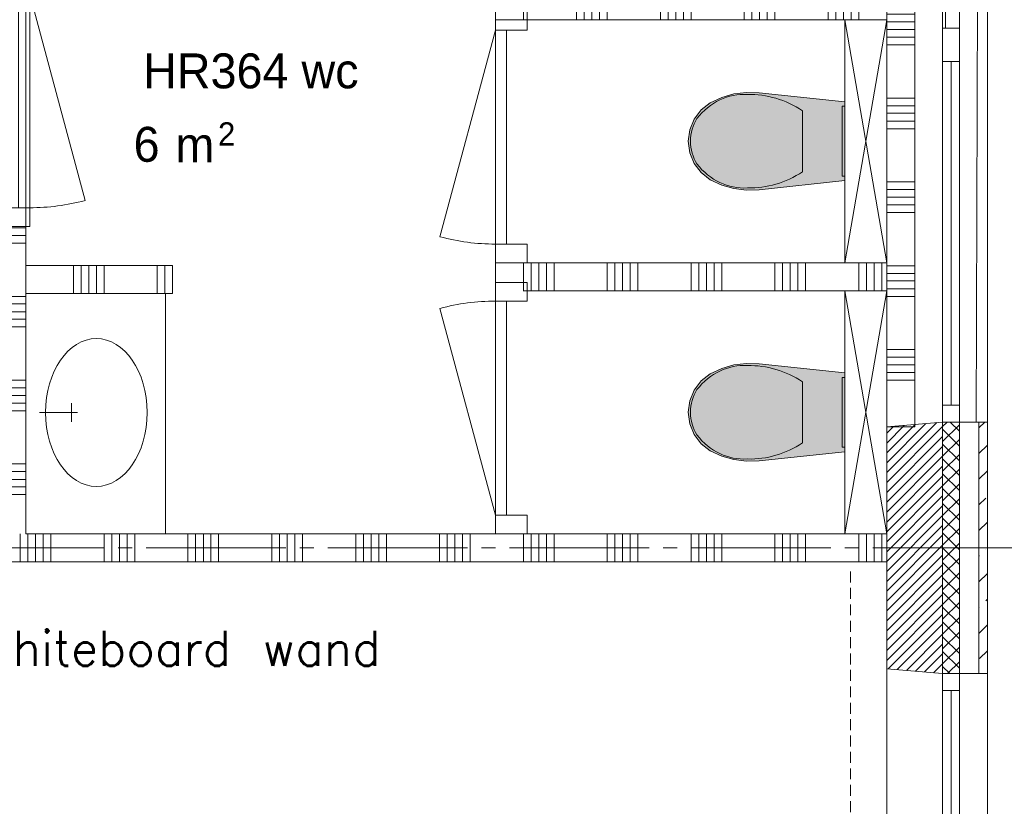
# Model space of a CAD drawing. Header units: millimetres. Extents: x -3350 to 1628655, y -3400 to 242269.
# Tile 11 of 73: x 9298 to 12821, y 17075 to 19890. Entities that reach past the tile are written whole.
import ezdxf
from ezdxf.enums import TextEntityAlignment as Align

# ---------------------------------------------------------------- set-up
doc = ezdxf.new("R2010")
doc.units = ezdxf.units.MM
doc.header["$MEASUREMENT"] = 0
doc.linetypes.add('B0204', pattern=[650, 500, -50, 50, -50])
doc.linetypes.add('B0702', pattern=[58.685, 39.06, -19.625001])
for name, color, linetype in [('21 Buitenwanden', 7, 'Continuous'), ('21 Buitenwanden Doorsnede-arcering', 7, 'Continuous'), ('21 Buitenwanden Laagscheidingslijnen', 7, 'Continuous'), ('21 Buitenwanden Ramen', 7, 'Continuous'), ('22 NC Binnenwanden', 7, 'Continuous'), ('22 NC Binnenwanden Deuren', 7, 'Continuous'), ('22 NC Binnenwanden Doorsnede-arcering', 7, 'Continuous'), ('23 Vloeren', 7, 'Continuous'), ('67 Radiatoren - lijn', 7, 'Continuous'), ('74 Sanitair', 7, 'Continuous'), ('74 Sanitair Afdek-arcering', 7, 'Continuous'), ('_ Nieuw Fase 1 tekst', 7, 'Continuous'), ('A Stramien', 7, 'Continuous'), ('Z Brandscheiding', 7, 'Continuous'), ('Z Ruimtebenaming fase 1', 7, 'Continuous'), ('Z Ruimtebenaming fase 1 Zone omranding', 7, 'Continuous'), ('Z Ruimtebenaming fase 1 Zone tekst', 7, 'Continuous')]:
    doc.layers.add(name, color=color, linetype=linetype)
doc.linetypes.add('_ 30', pattern='A,0,[1,19061B UOn1 013c Plattegrond derde verdieping1.Shx,S=3.968254,R=0,X=0,Y=0],-550,0', length=550)

# ---------------------------------------------------------------- blocks, each defined once
blk = doc.blocks.new('wc_HR364_2_1', base_point=(10124.8, 19674.1))
at = {"layer": 'Z Ruimtebenaming fase 1 Zone tekst', "color": 2, "lineweight": 0}
for tag, height, p in [('DUMMY_941', 125, (10544.2, 19810.8)), ('DUMMY_942', 125, (9705.4, 19550.4)), ('DUMMY_945', 83.3, (10007.3, 19522.7)), ('DUMMY_943', 125, (9705.4, 19506.5)), ('DUMMY_944', 125, (9808.5, 19504.9))]:
    blk.add_attdef(tag, text='', height=height, dxfattribs=at).set_placement(p, align=Align.TOP_LEFT)
blk.add_attdef('ROOM_NUMBER', text='', height=125, dxfattribs=at).set_placement((10124.8, 19769.3), align=Align.TOP_CENTER)
blk = doc.blocks.new('*X11')
at = {"layer": '22 NC Binnenwanden Doorsnede-arcering', "color": 7, "linetype": 'Continuous', "lineweight": 0}
for p, q in [((12400, 20700), (12482.3, 20700)), ((12482.3, 20700), (12500, 20700)), ((12400, 20509.7), (12482.3, 20509.7)), ((12482.3, 20509.7), (12500, 20509.7)), ((12400, 20482.3), (12482.3, 20482.3)), ((12482.3, 20482.3), (12500, 20482.3)), ((12400, 20454.9), (12482.3, 20454.9)), ((12482.3, 20454.9), (12500, 20454.9)), ((12400, 20427.4), (12482.3, 20427.4)), ((12400, 20400), (12482.3, 20400)), ((12482.3, 20427.4), (12500, 20427.4)), ((12482.3, 20400), (12500, 20400)), ((12400, 20209.7), (12482.3, 20209.7)), ((12482.3, 20209.7), (12500, 20209.7)), ((12400, 20182.3), (12482.3, 20182.3)), ((12400, 20154.9), (12482.3, 20154.9)), ((12482.3, 20182.3), (12500, 20182.3)), ((12482.3, 20154.9), (12500, 20154.9)), ((12400, 20127.4), (12482.3, 20127.4)), ((12482.3, 20127.4), (12500, 20127.4)), ((12400, 20100), (12482.3, 20100)), ((12482.3, 20100), (12500, 20100)), ((12400, 19909.7), (12482.3, 19909.7)), ((12482.3, 19909.7), (12500, 19909.7)), ((12400, 19882.3), (12482.3, 19882.3)), ((12482.3, 19882.3), (12500, 19882.3)), ((12400, 19854.9), (12482.3, 19854.9)), ((12482.3, 19854.9), (12500, 19854.9)), ((12400, 19827.4), (12482.3, 19827.4)), ((12400, 19800), (12482.3, 19800)), ((12482.3, 19827.4), (12500, 19827.4)), ((12482.3, 19800), (12500, 19800)), ((12400, 19609.7), (12482.3, 19609.7)), ((12482.3, 19609.7), (12500, 19609.7)), ((12400, 19582.3), (12482.3, 19582.3)), ((12400, 19554.9), (12482.3, 19554.9)), ((12482.3, 19582.3), (12500, 19582.3)), ((12482.3, 19554.9), (12500, 19554.9)), ((12400, 19527.4), (12482.3, 19527.4)), ((12482.3, 19527.4), (12500, 19527.4)), ((12400, 19500), (12482.3, 19500)), ((12482.3, 19500), (12500, 19500)), ((12400, 19309.7), (12482.3, 19309.7)), ((12482.3, 19309.7), (12500, 19309.7)), ((12400, 19282.3), (12482.3, 19282.3)), ((12482.3, 19282.3), (12500, 19282.3)), ((12400, 19254.9), (12482.3, 19254.9)), ((12482.3, 19254.9), (12500, 19254.9)), ((12400, 19227.4), (12482.3, 19227.4)), ((12400, 19200), (12482.3, 19200)), ((12482.3, 19227.4), (12500, 19227.4)), ((12482.3, 19200), (12500, 19200)), ((12400, 19009.7), (12482.3, 19009.7)), ((12482.3, 19009.7), (12500, 19009.7)), ((12400, 18982.3), (12482.3, 18982.3)), ((12400, 18954.9), (12482.3, 18954.9)), ((12482.3, 18982.3), (12500, 18982.3)), ((12482.3, 18954.9), (12500, 18954.9)), ((12400, 18927.4), (12482.3, 18927.4)), ((12482.3, 18927.4), (12500, 18927.4)), ((12400, 18900), (12482.3, 18900)), ((12482.3, 18900), (12500, 18900)), ((12400, 18709.7), (12482.3, 18709.7)), ((12482.3, 18709.7), (12500, 18709.7)), ((12400, 18682.3), (12482.3, 18682.3)), ((12482.3, 18682.3), (12500, 18682.3)), ((12400, 18654.9), (12482.3, 18654.9)), ((12482.3, 18654.9), (12500, 18654.9)), ((12400, 18627.4), (12482.3, 18627.4)), ((12482.3, 18627.4), (12500, 18627.4)), ((12400, 18600), (12482.3, 18600)), ((12482.3, 18600), (12500, 18600))]:
    blk.add_line(p, q, dxfattribs=at)
blk = doc.blocks.new('Wall_1_1', base_point=(12400, 18432.5))
at = {"layer": '22 NC Binnenwanden', "color": 1, "linetype": 'Continuous', "lineweight": 0, "flags": 128}
for points in [[(12500, 20718), (12400, 20718)], [(12400, 20718), (12400, 20310)], [(12500, 18432.5), (12500, 20718)], [(12400, 20210), (12400, 19990)], [(12400, 19890), (12400, 19020)], [(12400, 18920), (12400, 18432.5)], [(12400, 18432.5), (12500, 18432.5)]]:
    blk.add_lwpolyline(points, dxfattribs=at)
at = {"layer": '22 NC Binnenwanden', "color": 1, "lineweight": 0}
blk.add_blockref('*X11', (0, 0), dxfattribs=at)
blk = doc.blocks.new('Inbouwreservoir 23 KM')
at = {"layer": '74 Sanitair', "color": 1, "linetype": 'Continuous', "lineweight": 0}
for p, q in [((0, 0), (870, 150)), ((0, 150), (870, 0))]:
    blk.add_line(p, q, dxfattribs=at)
at = {"layer": '74 Sanitair', "color": 1, "linetype": 'Continuous', "lineweight": 0, "flags": 128}
for points in [[(0, 0), (870, 0), (870, 150), (0, 150)], [(310, 0), (310, -10), (560, -10), (560, 0)]]:
    blk.add_lwpolyline(points, close=True, dxfattribs=at)
blk = doc.blocks.new('Toilet 23')
at = {"layer": '74 Sanitair Afdek-arcering', "linetype": 'Continuous', "lineweight": 0, "true_color": 0xffffff}
blk.add_hatch(color=7, dxfattribs=at).paths.add_polyline_path([(-169.4, -396.7), (-157, -440.3), (-138, -481.3), (-112.4, -513.9), (-79.4, -538.8), (-41, -554.6), (0, -560), (41, -554.6), (79.4, -538.8), (112.4, -513.9), (138, -481.3), (157, -440.3), (169.4, -396.7), (174.9, -351.8), (173.3, -306.6), (141, 0), (-141, 0), (-173.3, -306.6), (-174.9, -351.8)])
at = {"layer": '74 Sanitair', "color": 1, "linetype": 'Continuous', "lineweight": 0}
for p, q in [((0, -151.4), (-108.9, -151.4)), ((108.9, -151.4), (0, -151.4))]:
    blk.add_line(p, q, dxfattribs=at)
at = {"layer": '74 Sanitair', "color": 1, "linetype": 'Continuous', "lineweight": 0, "flags": 128}
blk.add_lwpolyline([(-169.4, -396.7), (-157, -440.3), (-138, -481.3), (-112.4, -513.9), (-79.4, -538.8), (-41, -554.6), (0, -560), (41, -554.6), (79.4, -538.8), (112.4, -513.9), (138, -481.3), (157, -440.3), (169.4, -396.7), (174.9, -351.8), (173.3, -306.6), (141, 0), (-141, 0), (-173.3, -306.6), (-174.9, -351.8)], close=True, dxfattribs=at)
at = {"layer": '74 Sanitair', "color": 1, "linetype": 'Continuous', "lineweight": 0}
for centre, major_axis, start_param, end_param in [((258.1, -339.4), (425.3, 0), 2.612188, 3.165208), ((-258.1, -339.4), (425.3, 0), 6.259567, 6.812588), ((89.5, -360.8), (256.9, 0), 3.085861, 3.98645), ((-89.5, -360.8), (256.9, 0), 5.438324, 6.338913), ((0.8, -431.2), (138.5, 0), 4.079884, 4.706528), ((-0.8, -431.2), (138.5, 0), 4.71825, 5.344894)]:
    blk.add_ellipse(centre, major_axis=major_axis, ratio=0.875546, start_param=start_param, end_param=end_param, dxfattribs=at)
blk = doc.blocks.new('2D Wastafel rond enkel 23 KM')
at = {"layer": '74 Sanitair', "color": 1, "linetype": 'Continuous', "lineweight": 0}
for p, q in [((328.1, 496.4), (328.1, 346.4)), ((328.1, 370.4), (303.1, 370.4)), ((328.1, 370.4), (353.1, 370.4))]:
    blk.add_line(p, q, dxfattribs=at)
at = {"layer": '74 Sanitair', "color": 1, "linetype": 'Continuous', "lineweight": 0, "flags": 128}
blk.add_lwpolyline([(0, 0), (650, 0), (650, 550), (0, 550)], close=True, dxfattribs=at)
at = {"layer": '74 Sanitair', "color": 1, "linetype": 'Continuous', "lineweight": 0}
blk.add_circle((328.3, 272.2), 200, dxfattribs=at)
blk = doc.blocks.new('Slab_5_1', base_point=(200, 32200))
at = {"layer": '23 Vloeren', "color": 1, "linetype": 'Continuous', "lineweight": 0, "flags": 128}
blk.add_lwpolyline([(200, 32200), (200, 7400), (4520, 7400), (4520, 8150), (8080, 8150), (8080, 7400), (12400, 7400), (12400, 22360), (21800, 22360), (21800, 20900), (46600, 20900), (46600, 25220), (45850, 25220), (45850, 28780), (46600, 28780), (46600, 33100), (21800, 33100), (21800, 31640), (12400, 31640), (12400, 28550), (8780, 28550), (8780, 30202.3), (7150, 30202.3), (7150, 32200)], close=True, dxfattribs=at)
blk = doc.blocks.new('*X177')
at = {"layer": '22 NC Binnenwanden Doorsnede-arcering', "color": 7, "linetype": 'Continuous', "lineweight": 0}
for p, q in [((11055.8, 21245.1), (10999.7, 21245.1)), ((11099.7, 21245.1), (11055.8, 21245.1)), ((11055.8, 21217.7), (10999.7, 21217.7)), ((11099.7, 21217.7), (11055.8, 21217.7)), ((11055.8, 21190.3), (10999.7, 21190.3)), ((11099.7, 21190.3), (11055.8, 21190.3))]:
    blk.add_line(p, q, dxfattribs=at)
blk = doc.blocks.new('*X178')
at = {"layer": '22 NC Binnenwanden Doorsnede-arcering', "color": 7, "linetype": 'Continuous', "lineweight": 0}
for p, q in [((11055.8, 20100), (10999.7, 20100)), ((11099.7, 20100), (11055.8, 20100)), ((11055.8, 20072.6), (10999.7, 20072.6)), ((11055.8, 20045.1), (10999.7, 20045.1)), ((11099.7, 20072.6), (11055.8, 20072.6)), ((11099.7, 20045.1), (11055.8, 20045.1)), ((11055.8, 20017.7), (10999.7, 20017.7)), ((11099.7, 20017.7), (11055.8, 20017.7)), ((11055.8, 19990.3), (10999.7, 19990.3)), ((11099.7, 19990.3), (11055.8, 19990.3))]:
    blk.add_line(p, q, dxfattribs=at)
blk = doc.blocks.new('D1 23_3')
at = {"layer": '22 NC Binnenwanden Deuren', "color": 1, "linetype": 'Continuous', "lineweight": 0}
for p, q in [((383, 0), (-356.9, 198.3)), ((-383, 0), (-450, 0)), ((-450, 0), (-450, -114)), ((-450, 0), (-450, -100)), ((-450, 0), (-450, -100)), ((-383, -114), (-383, 0)), ((-383, 0), (383, 0)), ((-383, -40), (-383, 0)), ((450, 0), (383, 0)), ((383, 0), (383, -114)), ((383, 0), (383, -40)), ((450, -114), (450, 0)), ((450, 0), (450, -100)), ((450, 0), (450, -100)), ((383, -40), (-383, -40)), ((-450, -114), (-383, -114)), ((383, -114), (450, -114))]:
    blk.add_line(p, q, dxfattribs=at)
blk.add_arc((383, 0), 766, 165, 180, dxfattribs=at)
blk = doc.blocks.new('Wall_45_1', base_point=(11099.7, 22150))
at = {"layer": '22 NC Binnenwanden', "color": 1, "linetype": 'Continuous', "lineweight": 0}
for p, q in [((10999.7, 22150), (11099.7, 22150)), ((10999.7, 21250), (11099.7, 21250)), ((10999.7, 21180), (11099.7, 21180)), ((10999.7, 20280), (11099.7, 20280)), ((10999.7, 19920), (11099.7, 19920)), ((10999.7, 19020), (11099.7, 19020)), ((10999.7, 18950), (11099.7, 18950)), ((10999.7, 18050), (11099.7, 18050))]:
    blk.add_line(p, q, dxfattribs=at)
at = {"layer": '22 NC Binnenwanden', "color": 1, "linetype": 'Continuous', "lineweight": 0, "flags": 128}
for points in [[(10999.7, 21250), (10999.7, 21180)], [(10999.7, 20280), (10999.7, 20150)], [(11099.7, 19990), (11099.7, 20210)], [(10999.7, 20050), (10999.7, 19920)], [(10999.7, 19020), (10999.7, 18950)]]:
    blk.add_lwpolyline(points, dxfattribs=at)
at = {"layer": '22 NC Binnenwanden', "color": 1, "lineweight": 0}
for name in ['*X177', '*X178']:
    blk.add_blockref(name, (0, 0), dxfattribs=at)
at = {"layer": '22 NC Binnenwanden Deuren', "color": 1, "linetype": 'Continuous', "lineweight": 0, "zscale": 1000, "rotation": 89.99999977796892}
for p in [(10999.7, 21700), (10999.7, 19470)]:
    blk.add_blockref('D1 23_3', p, dxfattribs=at)
at = {"layer": '22 NC Binnenwanden Deuren', "color": 1, "linetype": 'Continuous', "lineweight": 0, "xscale": -1, "zscale": 1000, "rotation": 89.99999977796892}
for p in [(10999.7, 20730), (10999.7, 18500)]:
    blk.add_blockref('D1 23_3', p, dxfattribs=at)
blk = doc.blocks.new('*X189')
at = {"layer": '22 NC Binnenwanden Doorsnede-arcering', "color": 7, "linetype": 'Continuous', "lineweight": 0}
for p, q in [((9272.6, 22145.1), (9219.7, 22145.1)), ((9319.7, 22145.1), (9272.6, 22145.1)), ((9272.6, 22117.7), (9219.7, 22117.7)), ((9272.6, 22090.3), (9219.7, 22090.3)), ((9319.7, 22117.7), (9272.6, 22117.7)), ((9319.7, 22090.3), (9272.6, 22090.3)), ((9272.6, 21900), (9219.7, 21900)), ((9319.7, 21900), (9272.6, 21900)), ((9272.6, 21872.6), (9219.7, 21872.6)), ((9272.6, 21845.1), (9219.7, 21845.1)), ((9319.7, 21872.6), (9272.6, 21872.6)), ((9319.7, 21845.1), (9272.6, 21845.1)), ((9272.6, 21817.7), (9219.7, 21817.7)), ((9319.7, 21817.7), (9272.6, 21817.7)), ((9272.6, 21790.3), (9219.7, 21790.3)), ((9319.7, 21790.3), (9272.6, 21790.3)), ((9272.6, 21600), (9219.7, 21600)), ((9319.7, 21600), (9272.6, 21600)), ((9272.6, 21572.6), (9219.7, 21572.6)), ((9319.7, 21572.6), (9272.6, 21572.6)), ((9272.6, 21545.1), (9219.7, 21545.1)), ((9319.7, 21545.1), (9272.6, 21545.1)), ((9272.6, 21517.7), (9219.7, 21517.7)), ((9272.6, 21490.3), (9219.7, 21490.3)), ((9319.7, 21517.7), (9272.6, 21517.7)), ((9319.7, 21490.3), (9272.6, 21490.3)), ((9272.6, 21300), (9219.7, 21300)), ((9319.7, 21300), (9272.6, 21300)), ((9272.6, 21272.6), (9219.7, 21272.6)), ((9272.6, 21245.1), (9219.7, 21245.1)), ((9319.7, 21272.6), (9272.6, 21272.6)), ((9319.7, 21245.1), (9272.6, 21245.1)), ((9272.6, 21217.7), (9219.7, 21217.7)), ((9319.7, 21217.7), (9272.6, 21217.7)), ((9272.6, 21190.3), (9219.7, 21190.3)), ((9319.7, 21190.3), (9272.6, 21190.3))]:
    blk.add_line(p, q, dxfattribs=at)
blk = doc.blocks.new('*X190')
at = {"layer": '22 NC Binnenwanden Doorsnede-arcering', "color": 7, "linetype": 'Continuous', "lineweight": 0}
for p, q in [((9272.6, 19145.1), (9219.7, 19145.1)), ((9319.7, 19145.1), (9272.6, 19145.1)), ((9272.6, 19117.7), (9219.7, 19117.7)), ((9319.7, 19117.7), (9272.6, 19117.7)), ((9272.6, 19090.3), (9219.7, 19090.3)), ((9319.7, 19090.3), (9272.6, 19090.3)), ((9272.6, 18900), (9219.7, 18900)), ((9319.7, 18900), (9272.6, 18900)), ((9272.6, 18872.6), (9219.7, 18872.6)), ((9319.7, 18872.6), (9272.6, 18872.6)), ((9272.6, 18845.1), (9219.7, 18845.1)), ((9272.6, 18817.7), (9219.7, 18817.7)), ((9319.7, 18845.1), (9272.6, 18845.1)), ((9319.7, 18817.7), (9272.6, 18817.7)), ((9272.6, 18790.3), (9219.7, 18790.3)), ((9319.7, 18790.3), (9272.6, 18790.3)), ((9272.6, 18600), (9219.7, 18600)), ((9272.6, 18572.6), (9219.7, 18572.6)), ((9319.7, 18600), (9272.6, 18600)), ((9319.7, 18572.6), (9272.6, 18572.6)), ((9272.6, 18545.1), (9219.7, 18545.1)), ((9319.7, 18545.1), (9272.6, 18545.1)), ((9272.6, 18517.7), (9219.7, 18517.7)), ((9319.7, 18517.7), (9272.6, 18517.7)), ((9272.6, 18490.3), (9219.7, 18490.3)), ((9319.7, 18490.3), (9272.6, 18490.3)), ((9272.6, 18300), (9219.7, 18300)), ((9319.7, 18300), (9272.6, 18300)), ((9272.6, 18272.6), (9219.7, 18272.6)), ((9319.7, 18272.6), (9272.6, 18272.6)), ((9272.6, 18245.1), (9219.7, 18245.1)), ((9272.6, 18217.7), (9219.7, 18217.7)), ((9319.7, 18245.1), (9272.6, 18245.1)), ((9319.7, 18217.7), (9272.6, 18217.7)), ((9272.6, 18190.3), (9219.7, 18190.3)), ((9319.7, 18190.3), (9272.6, 18190.3))]:
    blk.add_line(p, q, dxfattribs=at)
blk = doc.blocks.new('*X191')
at = {"layer": '22 NC Binnenwanden Doorsnede-arcering', "color": 7, "linetype": 'Continuous', "lineweight": 0}
for p, q in [((9272.6, 20100), (9219.7, 20100)), ((9319.7, 20100), (9272.6, 20100)), ((9272.6, 20072.6), (9219.7, 20072.6)), ((9319.7, 20072.6), (9272.6, 20072.6))]:
    blk.add_line(p, q, dxfattribs=at)
blk = doc.blocks.new('D1 23_2')
at = {"layer": '22 NC Binnenwanden Deuren', "color": 1, "linetype": 'Continuous', "lineweight": 0}
for p, q in [((383, 0), (-356.9, 198.3)), ((-383, 0), (-450, 0)), ((-450, 0), (-450, -114)), ((-383, -114), (-383, 0)), ((-383, 0), (383, 0)), ((-383, -40), (-383, 0)), ((450, 0), (383, 0)), ((383, 0), (383, -114)), ((383, 0), (383, -40)), ((450, -114), (450, 0)), ((-450, -114), (-450, -14)), ((-450, -114), (-450, -14)), ((450, -114), (450, -14)), ((450, -114), (450, -14)), ((383, -40), (-383, -40)), ((-450, -114), (-383, -114)), ((383, -114), (450, -114))]:
    blk.add_line(p, q, dxfattribs=at)
blk.add_arc((383, 0), 766, 165, 180, dxfattribs=at)
blk = doc.blocks.new('Wall_48_1', base_point=(9319.7, 18050))
at = {"layer": '22 NC Binnenwanden', "color": 1, "linetype": 'Continuous', "lineweight": 0}
for p, q in [((9219.7, 21050), (9319.7, 21050)), ((9219.7, 20150), (9319.7, 20150)), ((9219.7, 20050), (9319.7, 20050)), ((9219.7, 19150), (9319.7, 19150))]:
    blk.add_line(p, q, dxfattribs=at)
at = {"layer": '22 NC Binnenwanden', "color": 1, "linetype": 'Continuous', "lineweight": 0, "flags": 128}
for points in [[(9319.7, 22150), (9219.7, 22150)], [(9219.7, 22150), (9219.7, 21680)], [(9319.7, 21290), (9319.7, 22150)], [(9219.7, 21580), (9219.7, 21050)], [(9319.7, 21050), (9319.7, 21190)], [(9219.7, 19150), (9219.7, 18050)], [(9319.7, 19010), (9319.7, 19150)], [(9319.7, 18050), (9319.7, 18910)]]:
    blk.add_lwpolyline(points, dxfattribs=at)
at = {"layer": '22 NC Binnenwanden', "color": 1, "lineweight": 0}
for name in ['*X189', '*X191', '*X190']:
    blk.add_blockref(name, (0, 0), dxfattribs=at)
at = {"layer": '22 NC Binnenwanden Deuren', "color": 1, "linetype": 'Continuous', "lineweight": 0, "zscale": 1000, "rotation": 269.9999997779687}
blk.add_blockref('D1 23_2', (9333.7, 20600), dxfattribs=at)
at = {"layer": '22 NC Binnenwanden Deuren', "color": 1, "linetype": 'Continuous', "lineweight": 0, "xscale": -1, "zscale": 1000, "rotation": 269.9999997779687}
blk.add_blockref('D1 23_2', (9333.7, 19600), dxfattribs=at)
blk = doc.blocks.new('*X195')
at = {"layer": '22 NC Binnenwanden Doorsnede-arcering', "color": 7, "linetype": 'Continuous', "lineweight": 0}
for p, q in [((11100, 19020), (11100, 18920)), ((11127.4, 19020), (11127.4, 18920)), ((11154.9, 19020), (11154.9, 18920)), ((11182.3, 19020), (11182.3, 18920)), ((11209.7, 19020), (11209.7, 18920)), ((11400, 19020), (11400, 18920)), ((11427.4, 19020), (11427.4, 18920)), ((11454.9, 19020), (11454.9, 18920)), ((11482.3, 19020), (11482.3, 18920)), ((11509.7, 19020), (11509.7, 18920)), ((11700, 19020), (11700, 18920)), ((11727.4, 19020), (11727.4, 18920)), ((11754.9, 19020), (11754.9, 18920)), ((11782.3, 19020), (11782.3, 18920)), ((11809.7, 19020), (11809.7, 18920)), ((12000, 19020), (12000, 18920)), ((12027.4, 19020), (12027.4, 18920)), ((12054.9, 19020), (12054.9, 18920)), ((12082.3, 19020), (12082.3, 18920)), ((12109.7, 19020), (12109.7, 18920)), ((12300, 19020), (12300, 18920)), ((12327.4, 19020), (12327.4, 18920)), ((12354.9, 19020), (12354.9, 18920)), ((12382.3, 19020), (12382.3, 18920))]:
    blk.add_line(p, q, dxfattribs=at)
blk = doc.blocks.new('Wall_49_1', base_point=(11099.7, 19020))
at = {"layer": '22 NC Binnenwanden', "color": 1, "linetype": 'Continuous', "lineweight": 0, "flags": 128}
for points in [[(12400, 19020), (11099.7, 19020)], [(11099.7, 18920), (12400, 18920)]]:
    blk.add_lwpolyline(points, dxfattribs=at)
at = {"layer": '22 NC Binnenwanden', "color": 1, "lineweight": 0}
blk.add_blockref('*X195', (0, 0), dxfattribs=at)
blk = doc.blocks.new('*X197')
at = {"layer": '22 NC Binnenwanden Doorsnede-arcering', "color": 7, "linetype": 'Continuous', "lineweight": 0}
for p, q in [((9300, 18050), (9300, 17950)), ((9327.4, 18050), (9327.4, 17950)), ((9354.9, 18050), (9354.9, 17950)), ((9382.3, 18050), (9382.3, 17950)), ((9409.7, 18050), (9409.7, 17950)), ((9600, 18050), (9600, 17950)), ((9627.4, 18050), (9627.4, 17950)), ((9654.9, 18050), (9654.9, 17950)), ((9682.3, 18050), (9682.3, 17950)), ((9709.7, 18050), (9709.7, 17950)), ((9900, 18050), (9900, 17950)), ((9927.4, 18050), (9927.4, 17950)), ((9954.9, 18050), (9954.9, 17950)), ((9982.3, 18050), (9982.3, 17950)), ((10009.7, 18050), (10009.7, 17950)), ((10200, 18050), (10200, 17950)), ((10227.4, 18050), (10227.4, 17950)), ((10254.9, 18050), (10254.9, 17950)), ((10282.3, 18050), (10282.3, 17950)), ((10309.7, 18050), (10309.7, 17950)), ((10500, 18050), (10500, 17950)), ((10527.4, 18050), (10527.4, 17950)), ((10554.9, 18050), (10554.9, 17950)), ((10582.3, 18050), (10582.3, 17950)), ((10609.7, 18050), (10609.7, 17950)), ((10800, 18050), (10800, 17950)), ((10827.4, 18050), (10827.4, 17950)), ((10854.9, 18050), (10854.9, 17950)), ((10882.3, 18050), (10882.3, 17950)), ((10909.7, 18050), (10909.7, 17950)), ((11100, 18050), (11100, 17950)), ((11127.4, 18050), (11127.4, 17950)), ((11154.9, 18050), (11154.9, 17950)), ((11182.3, 18050), (11182.3, 17950)), ((11209.7, 18050), (11209.7, 17950)), ((11400, 18050), (11400, 17950)), ((11427.4, 18050), (11427.4, 17950)), ((11454.9, 18050), (11454.9, 17950)), ((11482.3, 18050), (11482.3, 17950)), ((11509.7, 18050), (11509.7, 17950)), ((11700, 18050), (11700, 17950)), ((11727.4, 18050), (11727.4, 17950)), ((11754.9, 18050), (11754.9, 17950)), ((11782.3, 18050), (11782.3, 17950)), ((11809.7, 18050), (11809.7, 17950)), ((12000, 18050), (12000, 17950)), ((12027.4, 18050), (12027.4, 17950)), ((12054.9, 18050), (12054.9, 17950)), ((12082.3, 18050), (12082.3, 17950)), ((12109.7, 18050), (12109.7, 17950)), ((12300, 18050), (12300, 17950)), ((12327.4, 18050), (12327.4, 17950)), ((12354.9, 18050), (12354.9, 17950)), ((12382.3, 18050), (12382.3, 17950))]:
    blk.add_line(p, q, dxfattribs=at)
blk = doc.blocks.new('Wall_50_1', base_point=(7359.7, 18050))
at = {"layer": '22 NC Binnenwanden', "color": 1, "linetype": 'Continuous', "lineweight": 0, "flags": 128}
for points in [[(10999.7, 18050), (9319.7, 18050)], [(12400, 18050), (11099.7, 18050)], [(12400, 17950), (12400, 18050)], [(7359.7, 17950), (12400, 17950)]]:
    blk.add_lwpolyline(points, dxfattribs=at)
at = {"layer": '22 NC Binnenwanden', "color": 1, "lineweight": 0}
blk.add_blockref('*X197', (0, 0), dxfattribs=at)
blk = doc.blocks.new('*X201')
at = {"layer": '22 NC Binnenwanden Doorsnede-arcering', "color": 7, "linetype": 'Continuous', "lineweight": 0}
for p, q in [((9490.3, 18910), (9490.3, 19010)), ((9517.7, 18910), (9517.7, 19010)), ((9545.1, 18910), (9545.1, 19010)), ((9572.6, 18910), (9572.6, 19010)), ((9600, 18910), (9600, 19010)), ((9790.3, 18910), (9790.3, 19010)), ((9817.7, 18910), (9817.7, 19010))]:
    blk.add_line(p, q, dxfattribs=at)
blk = doc.blocks.new('Wall_52_1', base_point=(9319.7, 18910))
at = {"layer": '22 NC Binnenwanden', "color": 1, "linetype": 'Continuous', "lineweight": 0, "flags": 128}
for points in [[(9844.7, 19010), (9319.7, 19010)], [(9844.7, 18910), (9844.7, 19010)], [(9319.7, 18910), (9844.7, 18910)]]:
    blk.add_lwpolyline(points, dxfattribs=at)
at = {"layer": '22 NC Binnenwanden', "color": 1, "lineweight": 0}
blk.add_blockref('*X201', (0, 0), dxfattribs=at)
blk = doc.blocks.new('*X219')
at = {"layer": '22 NC Binnenwanden Doorsnede-arcering', "color": 7, "linetype": 'Continuous', "lineweight": 0}
for p, q in [((11100, 19971.7), (11100, 19990)), ((11290.3, 19971.7), (11290.3, 19990)), ((11317.7, 19971.7), (11317.7, 19990)), ((11345.1, 19971.7), (11345.1, 19990)), ((11372.6, 19971.7), (11372.6, 19990)), ((11400, 19971.7), (11400, 19990)), ((11590.3, 19971.7), (11590.3, 19990)), ((11617.7, 19971.7), (11617.7, 19990)), ((11645.1, 19971.7), (11645.1, 19990)), ((11672.6, 19971.7), (11672.6, 19990)), ((11700, 19971.7), (11700, 19990)), ((11890.3, 19971.7), (11890.3, 19990)), ((11917.7, 19971.7), (11917.7, 19990)), ((11945.1, 19971.7), (11945.1, 19990)), ((11972.6, 19971.7), (11972.6, 19990)), ((12000, 19971.7), (12000, 19990)), ((12190.3, 19971.7), (12190.3, 19990)), ((12217.7, 19971.7), (12217.7, 19990)), ((12245.1, 19971.7), (12245.1, 19990)), ((12272.6, 19971.7), (12272.6, 19990)), ((12300, 19971.7), (12300, 19990)), ((11100, 19890), (11100, 19971.7)), ((11290.3, 19890), (11290.3, 19971.7)), ((11317.7, 19890), (11317.7, 19971.7)), ((11345.1, 19890), (11345.1, 19971.7)), ((11372.6, 19890), (11372.6, 19971.7)), ((11400, 19890), (11400, 19971.7)), ((11590.3, 19890), (11590.3, 19971.7)), ((11617.7, 19890), (11617.7, 19971.7)), ((11645.1, 19890), (11645.1, 19971.7)), ((11672.6, 19890), (11672.6, 19971.7)), ((11700, 19890), (11700, 19971.7)), ((11890.3, 19890), (11890.3, 19971.7)), ((11917.7, 19890), (11917.7, 19971.7)), ((11945.1, 19890), (11945.1, 19971.7)), ((11972.6, 19890), (11972.6, 19971.7)), ((12000, 19890), (12000, 19971.7)), ((12190.3, 19890), (12190.3, 19971.7)), ((12217.7, 19890), (12217.7, 19971.7)), ((12245.1, 19890), (12245.1, 19971.7)), ((12272.6, 19890), (12272.6, 19971.7)), ((12300, 19890), (12300, 19971.7))]:
    blk.add_line(p, q, dxfattribs=at)
blk = doc.blocks.new('Wall_58_1', base_point=(12400, 19890))
at = {"layer": '22 NC Binnenwanden', "color": 1, "linetype": 'Continuous', "lineweight": 0, "flags": 128}
for points in [[(12400, 19990), (11099.7, 19990)], [(11099.7, 19890), (12400, 19890)]]:
    blk.add_lwpolyline(points, dxfattribs=at)
at = {"layer": '22 NC Binnenwanden', "color": 1, "lineweight": 0}
blk.add_blockref('*X219', (0, 0), dxfattribs=at)
blk = doc.blocks.new('Rnx verticaal 23_2')
at = {"layer": '21 Buitenwanden Ramen', "color": 9, "linetype": 'Continuous', "lineweight": 0}
for p, q in [((-675, 100), (675, 100)), ((675, 70), (675, 0)), ((-675, -260), (692.5, -260))]:
    blk.add_line(p, q, dxfattribs=at)
at = {"layer": '21 Buitenwanden Ramen', "color": 2, "linetype": 'Continuous', "lineweight": 0}
blk.add_line((675, 100), (675, 70), dxfattribs=at)
at = {"layer": '21 Buitenwanden Ramen', "color": 1, "linetype": 'Continuous', "lineweight": 0}
for p, q in [((-675, 0), (-615, 0)), ((-615, 0), (-615, -60)), ((-615, 0), (615, 0)), ((615, -60), (615, 0)), ((615, 0), (675, 0)), ((675, 0), (675, -60)), ((675, 0), (675, -60)), ((-615, -30), (615, -30)), ((-615, -60), (-675, -60)), ((615, -60), (-615, -60)), ((675, -60), (615, -60)), ((675, -60), (692.5, -260))]:
    blk.add_line(p, q, dxfattribs=at)
blk = doc.blocks.new('Rnx verticaal 23_4')
at = {"layer": '21 Buitenwanden Ramen', "color": 9, "linetype": 'Continuous', "lineweight": 0}
for p, q in [((-675, 100), (675, 100)), ((-675, 70), (-675, 0)), ((-615, 0), (615, 0)), ((-615, -30), (615, -30)), ((615, -60), (-615, -60)), ((-692.5, -260), (675, -260))]:
    blk.add_line(p, q, dxfattribs=at)
at = {"layer": '21 Buitenwanden Ramen', "color": 2, "linetype": 'Continuous', "lineweight": 0}
blk.add_line((-675, 100), (-675, 70), dxfattribs=at)
at = {"layer": '21 Buitenwanden Ramen', "color": 1, "linetype": 'Continuous', "lineweight": 0}
for p, q in [((-675, 0), (-615, 0)), ((-675, 0), (-675, -60)), ((-675, 0), (-675, -60)), ((-615, 0), (-615, -60)), ((615, -60), (615, 0)), ((615, 0), (675, 0)), ((-675, -60), (-692.5, -260)), ((-615, -60), (-675, -60)), ((675, -60), (615, -60))]:
    blk.add_line(p, q, dxfattribs=at)
blk = doc.blocks.new('Rnx verticaal 23_6')
at = {"layer": '21 Buitenwanden Ramen', "color": 9, "linetype": 'Continuous', "lineweight": 0}
for p, q in [((-450, 100), (450, 100)), ((450, 70), (450, 0)), ((-450, -260), (467.5, -260))]:
    blk.add_line(p, q, dxfattribs=at)
at = {"layer": '21 Buitenwanden Ramen', "color": 2, "linetype": 'Continuous', "lineweight": 0}
blk.add_line((450, 100), (450, 70), dxfattribs=at)
at = {"layer": '21 Buitenwanden Ramen', "color": 1, "linetype": 'Continuous', "lineweight": 0}
for p, q in [((-450, 0), (-390, 0)), ((-390, 0), (-390, -50)), ((-390, 0), (-330, 0)), ((-390, -50), (-390, 0)), ((-330, 0), (330, 0)), ((-330, 0), (-330, -50)), ((-330, 0), (330, 0)), ((330, -50), (330, 0)), ((330, 0), (390, 0)), ((390, -50), (390, 0)), ((390, 0), (450, 0)), ((390, 0), (390, -50)), ((450, 0), (450, -60)), ((450, 0), (450, -60)), ((-330, -25), (330, -25)), ((-390, -60), (-450, -60)), ((-390, -50), (-390, -60)), ((-330, -50), (-390, -50)), ((390, -60), (-390, -60)), ((330, -50), (-330, -50)), ((390, -50), (330, -50)), ((390, -60), (390, -50)), ((450, -60), (390, -60)), ((450, -60), (467.5, -260))]:
    blk.add_line(p, q, dxfattribs=at)
blk = doc.blocks.new('Wall_63_1', base_point=(12600, 7200))
at = {"layer": '21 Buitenwanden Doorsnede-arcering', "linetype": 'Continuous', "lineweight": 0, "true_color": 0x000000}
h = blk.add_hatch(dxfattribs=at)
h.set_pattern_fill('220_Gewapend_beton___pre_2B', color=18, style=0, pattern_type=2)
h.set_pattern_definition([(45, (0, 0), (-17.67767, 17.67767), [])])
h.paths.add_polyline_path([(12400, 17567.5), (12600, 17550), (12600, 18450), (12400, 18432.5)])
h = blk.add_hatch(dxfattribs=at)
h.set_pattern_fill('415_Isolatie_ruit_0001', color=18, style=0, pattern_type=2)
h.set_pattern_definition([(135, (0, 0), (26.516504, 26.516504), []), (225, (0, 0), (-26.516504, 26.516504), [])])
h.paths.add_polyline_path([(12660, 18450), (12600, 18450), (12600, 17550), (12660, 17550)])
h = blk.add_hatch(dxfattribs=at)
h.set_pattern_fill('160_Natuursteen_0001', color=18, style=0, pattern_type=2)
h.set_pattern_definition([(45, (0, 0), (-91.9239, 91.9239), []), (45, (-45.96, 45.96), (-91.9239, 91.9239), [97.5, -32.5, 0, -32.5])])
h.paths.add_polyline_path([(12730, 18450), (12730, 17550), (12760, 17550), (12760, 18450)])
at = {"layer": '21 Buitenwanden', "color": 1, "linetype": 'Continuous', "lineweight": 0}
for p, q in [((12600, 18450), (12400, 18432.5)), ((12660, 18450), (12600, 18450)), ((12600, 17550), (12400, 17567.5)), ((12660, 17550), (12600, 17550))]:
    blk.add_line(p, q, dxfattribs=at)
at = {"layer": '21 Buitenwanden', "color": 9, "linetype": 'Continuous', "lineweight": 0}
for p, q in [((12730, 18450), (12660, 18450)), ((12730, 17550), (12660, 17550))]:
    blk.add_line(p, q, dxfattribs=at)
at = {"layer": '21 Buitenwanden', "color": 2, "linetype": 'Continuous', "lineweight": 0}
for p, q in [((12760, 18450), (12730, 18450)), ((12760, 17550), (12730, 17550))]:
    blk.add_line(p, q, dxfattribs=at)
at = {"layer": '21 Buitenwanden', "color": 1, "linetype": 'Continuous', "lineweight": 0, "flags": 128}
blk.add_lwpolyline([(12400, 18432.5), (12400, 17567.5)], dxfattribs=at)
at = {"layer": '21 Buitenwanden', "color": 2, "linetype": 'Continuous', "lineweight": 0, "flags": 128}
blk.add_lwpolyline([(12760, 17550), (12760, 18450)], dxfattribs=at)
at = {"layer": '21 Buitenwanden Laagscheidingslijnen', "color": 1, "linetype": 'Continuous', "lineweight": 0}
for p, q in [((12600, 17550), (12600, 18450)), ((12660, 17550), (12660, 18450))]:
    blk.add_line(p, q, dxfattribs=at)
at = {"layer": '21 Buitenwanden Laagscheidingslijnen', "color": 2, "linetype": 'Continuous', "lineweight": 0}
blk.add_line((12730, 17550), (12730, 18450), dxfattribs=at)
at = {"layer": '21 Buitenwanden Ramen', "color": 1, "linetype": 'Continuous', "lineweight": 0, "xscale": -1, "zscale": 1000, "rotation": 270}
for name, p in [('Rnx verticaal 23_6', (12660, 20250)), ('Rnx verticaal 23_4', (12660, 19125)), ('Rnx verticaal 23_2', (12660, 16875))]:
    blk.add_blockref(name, p, dxfattribs=at)
blk = doc.blocks.new('Standard grid marker')
at = {"layer": 'A Stramien', "color": 9, "linetype": 'B0204', "lineweight": 0}
blk.add_line((3000, 0), (67800, 0), dxfattribs=at)
at = {"layer": 'A Stramien', "color": 2, "lineweight": 0}
for tag, p in [('AC_MarkerText_1_0', (-175, -4.6)), ('AC_MarkerText_1_1', (70975, -4.6))]:
    blk.add_attdef(tag, text='', height=175, dxfattribs=at).set_placement(p, align=Align.MIDDLE_CENTER)
blk = doc.blocks.new('Standard grid marker_2')
at = {"layer": 'A Stramien', "color": 9, "linetype": 'B0204', "lineweight": 0}
blk.add_line((3000, 0), (37200, 0), dxfattribs=at)
at = {"layer": 'A Stramien', "color": 2, "lineweight": 0}
for tag, p in [('AC_MarkerText_1_0', (-175, -4.6)), ('AC_MarkerText_1_1', (40375, -4.6))]:
    blk.add_attdef(tag, text='', height=175, rotation=90, dxfattribs=at).set_placement(p, align=Align.MIDDLE_CENTER)

msp = doc.modelspace()

# ---------------------------------------------------------------- linework, layer by layer
at = {"layer": '67 Radiatoren - lijn', "color": 9, "linetype": 'B0702', "lineweight": 0}
msp.add_lwpolyline([(12270, 17915), (12270, 10550), (12270, 7530), (8050, 7530)], dxfattribs=at)
at = {"layer": 'Z Brandscheiding', "color": 94, "linetype": '_ 30', "lineweight": 0}
msp.add_line((12720, 18450), (12730, 22070), dxfattribs=at)
at = {"layer": 'Z Ruimtebenaming fase 1 Zone omranding', "color": 254, "linetype": 'Continuous', "lineweight": 0, "true_color": 0xcedfe8, "flags": 128}
msp.add_lwpolyline([(9319.7, 20050), (9319.7, 18050), (11043, 18050), (12400, 18050), (12400, 19890), (10999.7, 19890), (10999.7, 20050)], close=True, dxfattribs=at)
at = {"layer": 'Z Ruimtebenaming fase 1 Zone omranding', "color": 7, "linetype": 'Continuous', "lineweight": 0, "flags": 128}
msp.add_lwpolyline([(12400, 17950), (7250, 17950), (7250, 8150), (8080, 8150), (8080, 7400), (12400, 7400)], close=True, dxfattribs=at)

# ---------------------------------------------------------------- block references
at = {"layer": '21 Buitenwanden', "color": 1, "lineweight": 0}
msp.add_blockref('Wall_63_1', (12600, 7200), dxfattribs=at)
at = {"layer": '22 NC Binnenwanden', "color": 1, "lineweight": 0}
for name, p in [('Wall_48_1', (9319.7, 18050)), ('Wall_45_1', (11099.7, 22150)), ('Wall_1_1', (12400, 18432.5)), ('Wall_58_1', (12400, 19890)), ('Wall_52_1', (9319.7, 18910)), ('Wall_49_1', (11099.7, 19020)), ('Wall_50_1', (7359.7, 18050))]:
    msp.add_blockref(name, p, dxfattribs=at)
at = {"layer": '23 Vloeren', "color": 1, "linetype": 'Continuous', "lineweight": 0}
msp.add_blockref('Slab_5_1', (200, 32200), dxfattribs=at)
at = {"layer": '74 Sanitair', "color": 1, "linetype": 'Continuous', "lineweight": 0, "xscale": -1, "zscale": 1000, "rotation": 270}
for name, p in [('Inbouwreservoir 23 KM', (12250, 19020)), ('Toilet 23', (12250, 19455)), ('Inbouwreservoir 23 KM', (12250, 18050)), ('Toilet 23', (12250, 18485))]:
    msp.add_blockref(name, p, dxfattribs=at)
at = {"layer": '74 Sanitair', "color": 1, "linetype": 'Continuous', "lineweight": 0, "xscale": 1.323076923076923, "yscale": 0.9090909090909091, "zscale": 1000, "rotation": 90}
msp.add_blockref('2D Wastafel rond enkel 23 KM', (9819.7, 18050), dxfattribs=at)
at = {"layer": 'A Stramien', "color": 1, "linetype": 'Continuous', "lineweight": 0, "zscale": 1000, "rotation": 270}
msp.add_blockref('Standard grid marker_2', (12600, 37200), dxfattribs=at)
at = {"layer": 'A Stramien', "color": 1, "linetype": 'Continuous', "lineweight": 0, "zscale": 1000}
msp.add_blockref('Standard grid marker', (-3000, 18000), dxfattribs=at)
at = {"layer": 'Z Ruimtebenaming fase 1', "color": 2, "linetype": 'Continuous', "lineweight": 0}
msp.add_blockref('wc_HR364_2_1', (10124.8, 19674.1), dxfattribs=at).add_auto_attribs({'ROOM_NUMBER': 'HR364 wc', 'DUMMY_943': '6', 'DUMMY_944': ' m', 'DUMMY_945': '2'})

# ---------------------------------------------------------------- texts
at = {"layer": '_ Nieuw Fase 1 tekst', "color": 9, "linetype": 'Continuous', "lineweight": 0, "insert": (9872.2, 17640.2), "char_height": 125, "attachment_point": 5}
msp.add_mtext('\\A1;{\\pqc;\\Ftxt.shx;whiteboard wand}', dxfattribs=at)

doc.saveas('drawing.dxf')
